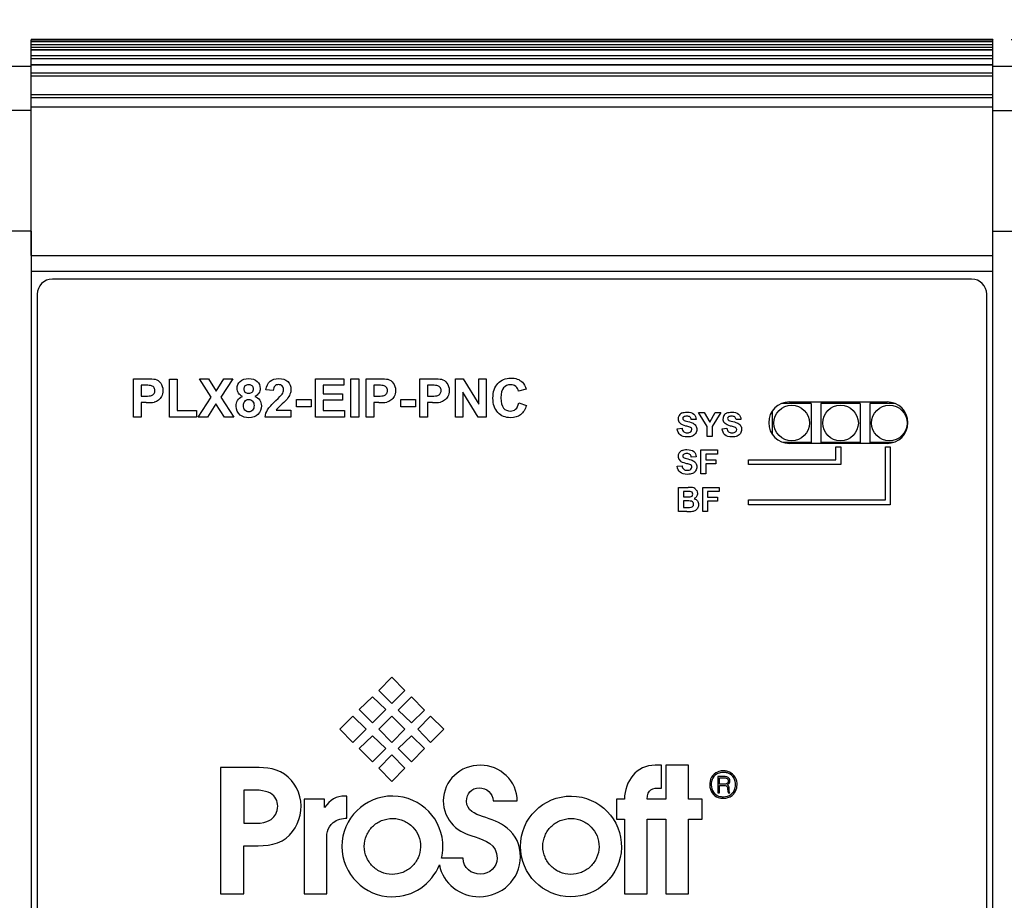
# Model space of a CAD drawing. Header units: inches. Extents: x 0 to 22, y 0 to 17.
# Tile 25 of 40: x 15.8 to 17.9, y 7.6 to 9.4. Entities that reach past the tile are written whole.
import ezdxf
from ezdxf.enums import TextEntityAlignment as Align

# ---------------------------------------------------------------- set-up
doc = ezdxf.new("R2010")
doc.units = ezdxf.units.IN
doc.header["$MEASUREMENT"] = 0
for name, color, linetype in [('Default', 7, 'Continuous'), ('EXTRUSION_00', 7, 'Continuous'), ('LIGHT_PIPE__1X4', 7, 'Continuous'), ('OVERLAY__FRONT__', 7, 'Continuous'), ('PANEL__FRONT__HI', 7, 'Continuous'), ('PANEL__SIDE__LEF', 7, 'Continuous'), ('PANEL__SIDE__RIG', 7, 'Continuous')]:
    doc.layers.add(name, color=color, linetype=linetype)
doc.styles.add('SEACAD_Solid_Edge_ANSI', font='seans.ttf')
doc.dimstyles.new('ANSI', dxfattribs={"dimtxt": 0.075, "dimasz": 0.075, "dimexe": 0.0375, "dimexo": 0.0375, "dimgap": 0.0375, "dimtad": 0, "dimtih": 1, "dimtoh": 1, "dimzin": 4, "dimdsep": 46, "dimtxsty": 'SEACAD_Solid_Edge_ANSI', "dimblk1": '_SE_FILLED', "dimblk2": '_SE_FILLED', "dimsah": 1, "dimcen": 0.0375, "dimadec": 0, "dimazin": 0, "dimtfac": 1, "dimtofl": 0, "dimtmove": 0, "dimatfit": 3, "dimfxl": 1, "dimtolj": 1, "dimtzin": 4, "dimarcsym": 0})

# ---------------------------------------------------------------- blocks, each defined once
blk = doc.blocks.new('SE')
at = {"layer": 'EXTRUSION_00', "color": 7, "linetype": 'Continuous'}
for p, q in [((15.863, 9.3472), (15.863, 9.3469)), ((17.8315, 9.3472), (15.863, 9.3472)), ((15.863, 9.3431), (15.863, 9.3469)), ((15.863, 9.3469), (17.8315, 9.3469)), ((15.863, 9.3375), (15.863, 9.3431)), ((15.863, 9.3431), (17.8315, 9.3431)), ((15.863, 9.3317), (15.863, 9.3375)), ((15.863, 9.3375), (17.8315, 9.3375)), ((17.8315, 9.3472), (17.8315, 9.3469)), ((17.8315, 9.3431), (17.8315, 9.3469)), ((17.8315, 9.3375), (17.8315, 9.3431)), ((17.8315, 9.3317), (17.8315, 9.3375)), ((15.863, 9.3261), (15.863, 9.3317)), ((15.863, 9.3317), (17.8315, 9.3317)), ((15.863, 9.3261), (15.863, 9.326)), ((17.8315, 9.3261), (15.863, 9.3261)), ((15.863, 9.3149), (15.863, 9.326)), ((15.863, 9.326), (17.8315, 9.326)), ((15.863, 9.3088), (15.863, 9.3149)), ((15.863, 9.3149), (17.8315, 9.3149)), ((17.8315, 9.3261), (17.8315, 9.3317)), ((17.8315, 9.3261), (17.8315, 9.326)), ((17.8315, 9.3149), (17.8315, 9.326)), ((17.8315, 9.3088), (17.8315, 9.3149)), ((15.863, 9.2958), (15.863, 9.3088)), ((15.863, 9.3088), (17.8315, 9.3088)), ((15.863, 9.279), (15.863, 9.2958)), ((15.863, 9.2958), (15.863, 9.2958)), ((15.863, 9.2958), (17.8315, 9.2958)), ((17.8315, 9.2958), (15.863, 9.2958)), ((17.8315, 9.2958), (17.8315, 9.3088)), ((17.8315, 9.2958), (17.8315, 9.2958)), ((17.8315, 9.279), (17.8315, 9.2958)), ((15.863, 9.2727), (15.863, 9.279)), ((15.863, 9.279), (17.8315, 9.279)), ((15.863, 9.2348), (15.863, 9.2727)), ((15.863, 9.2727), (17.8315, 9.2727)), ((17.8315, 9.2727), (17.8315, 9.279)), ((17.8315, 9.2348), (17.8315, 9.2727)), ((15.863, 9.2285), (15.863, 9.2348)), ((15.863, 9.2348), (17.8315, 9.2348)), ((17.8315, 9.2285), (17.8315, 9.2348)), ((15.863, 9.2097), (15.863, 9.2285)), ((15.863, 9.2285), (17.8315, 9.2285)), ((17.8315, 9.2097), (17.8315, 9.2285)), ((15.863, 8.9048), (15.863, 9.2097)), ((15.863, 9.2097), (17.8315, 9.2097)), ((17.8315, 8.9048), (17.8315, 9.2097)), ((15.863, 8.9048), (17.8315, 8.9048)), ((17.8315, 8.8732), (17.8315, 8.9048)), ((15.863, 8.8732), (17.8315, 8.8732)), ((15.863, 8.8417), (15.8636, 8.8417))]:
    blk.add_line(p, q, dxfattribs=at)
at = {"layer": 'LIGHT_PIPE__1X4', "color": 7, "linetype": 'Continuous'}
for p, q in [((17.4598, 8.602), (17.3991, 8.602)), ((17.4598, 8.602), (17.4598, 8.522)), ((17.5598, 8.602), (17.4798, 8.602)), ((17.4798, 8.602), (17.4798, 8.522)), ((17.5598, 8.602), (17.5598, 8.522)), ((17.6314, 8.602), (17.5798, 8.602)), ((17.5798, 8.602), (17.5798, 8.522)), ((17.3798, 8.5861), (17.3798, 8.5393)), ((17.4598, 8.522), (17.4029, 8.522)), ((17.5598, 8.522), (17.4798, 8.522)), ((17.6275, 8.522), (17.5798, 8.522))]:
    blk.add_line(p, q, dxfattribs=at)
for centre in [(17.4198, 8.562), (17.5198, 8.562), (17.6198, 8.562)]:
    blk.add_circle(centre, 0.0365, dxfattribs=at)
at = {"layer": 'OVERLAY__FRONT__', "color": 7, "linetype": 'Continuous'}
for p, q in [((17.7882, 8.8567), (15.9062, 8.8567)), ((15.8752, 8.8257), (15.8752, 4.3537)), ((17.8192, 4.3537), (17.8192, 8.8257)), ((16.0723, 8.5741), (16.0723, 8.6528)), ((16.0723, 8.6528), (16.0978, 8.6528)), ((16.146, 8.6521), (16.1619, 8.6521)), ((16.146, 8.5741), (16.146, 8.6521)), ((16.1619, 8.6521), (16.1619, 8.5874)), ((16.2316, 8.6152), (16.2072, 8.6528)), ((16.2072, 8.6528), (16.2258, 8.6528)), ((16.2258, 8.6528), (16.2415, 8.6275)), ((16.2415, 8.6275), (16.257, 8.6528)), ((16.2754, 8.6528), (16.2509, 8.6146)), ((16.257, 8.6528), (16.2754, 8.6528)), ((16.4447, 8.5741), (16.4447, 8.6528)), ((16.4447, 8.6528), (16.503, 8.6528)), ((16.503, 8.6528), (16.503, 8.6395)), ((16.5175, 8.5741), (16.5175, 8.6528)), ((16.5175, 8.6528), (16.5334, 8.6528)), ((16.5334, 8.6528), (16.5334, 8.5741)), ((16.5485, 8.6528), (16.574, 8.6528)), ((16.5485, 8.5741), (16.5485, 8.6528)), ((16.6584, 8.5741), (16.6584, 8.6528)), ((16.6584, 8.6528), (16.6838, 8.6528)), ((16.7318, 8.5741), (16.7318, 8.6528)), ((16.7318, 8.6528), (16.7472, 8.6528)), ((16.7472, 8.6528), (16.7794, 8.6003)), ((16.7794, 8.6003), (16.7794, 8.6528)), ((16.7794, 8.6528), (16.7942, 8.6528)), ((16.7942, 8.6528), (16.7942, 8.5741)), ((16.0882, 8.6395), (16.0882, 8.6172)), ((16.0959, 8.6395), (16.0882, 8.6395)), ((16.3586, 8.6283), (16.3436, 8.6298)), ((16.503, 8.6395), (16.4606, 8.6395)), ((16.4606, 8.6395), (16.4606, 8.622)), ((16.572, 8.6395), (16.5644, 8.6395)), ((16.5644, 8.6395), (16.5644, 8.6172)), ((16.6742, 8.6395), (16.6742, 8.6172)), ((16.6819, 8.6395), (16.6742, 8.6395)), ((16.8764, 8.6311), (16.8607, 8.6273)), ((16.0882, 8.6172), (16.0969, 8.6172)), ((16.2047, 8.5741), (16.2316, 8.6152)), ((16.2509, 8.6146), (16.2778, 8.5741)), ((16.4062, 8.5951), (16.4062, 8.6102)), ((16.4062, 8.6102), (16.4358, 8.6102)), ((16.4358, 8.6102), (16.4358, 8.5951)), ((16.4606, 8.622), (16.5, 8.622)), ((16.5, 8.6088), (16.4606, 8.6088)), ((16.4606, 8.6088), (16.4606, 8.5874)), ((16.5, 8.622), (16.5, 8.6088)), ((16.5644, 8.6172), (16.573, 8.6172)), ((16.6199, 8.5951), (16.6199, 8.6102)), ((16.6199, 8.6102), (16.6495, 8.6102)), ((16.6495, 8.6102), (16.6495, 8.5951)), ((16.6742, 8.6172), (16.6829, 8.6172)), ((16.7782, 8.5741), (16.7465, 8.6254)), ((16.7465, 8.6254), (16.7465, 8.5741)), ((16.0985, 8.6038), (16.0882, 8.6038)), ((16.0882, 8.6038), (16.0882, 8.5741)), ((16.1619, 8.5874), (16.2014, 8.5874)), ((16.2014, 8.5874), (16.2014, 8.5741)), ((16.2412, 8.6013), (16.2237, 8.5741)), ((16.2586, 8.5741), (16.2412, 8.6013)), ((16.3647, 8.5881), (16.3946, 8.5881)), ((16.3946, 8.5881), (16.3946, 8.5741)), ((16.4358, 8.5951), (16.4062, 8.5951)), ((16.4606, 8.5874), (16.5045, 8.5874)), ((16.5045, 8.5874), (16.5045, 8.5741)), ((16.5747, 8.6038), (16.5644, 8.6038)), ((16.5644, 8.6038), (16.5644, 8.5741)), ((16.6495, 8.5951), (16.6199, 8.5951)), ((16.6846, 8.6038), (16.6742, 8.6038)), ((16.6742, 8.6038), (16.6742, 8.5741)), ((16.8613, 8.603), (16.8767, 8.5982)), ((17.4152, 8.6052), (17.6152, 8.6052)), ((16.0882, 8.5741), (16.0723, 8.5741)), ((16.2014, 8.5741), (16.146, 8.5741)), ((16.2237, 8.5741), (16.2047, 8.5741)), ((16.2778, 8.5741), (16.2586, 8.5741)), ((16.3946, 8.5741), (16.3418, 8.5741)), ((16.5045, 8.5741), (16.4447, 8.5741)), ((16.5334, 8.5741), (16.5175, 8.5741)), ((16.5644, 8.5741), (16.5485, 8.5741)), ((16.6742, 8.5741), (16.6584, 8.5741)), ((16.7465, 8.5741), (16.7318, 8.5741)), ((16.7942, 8.5741), (16.7782, 8.5741)), ((17.2242, 8.5694), (17.2142, 8.569)), ((17.2288, 8.5835), (17.2405, 8.5835)), ((17.2468, 8.555), (17.2288, 8.5835)), ((17.2405, 8.5835), (17.252, 8.564)), ((17.252, 8.564), (17.2634, 8.5835)), ((17.2748, 8.5835), (17.2567, 8.5549)), ((17.2634, 8.5835), (17.2748, 8.5835)), ((17.3158, 8.5694), (17.3059, 8.569)), ((17.1856, 8.5503), (17.1953, 8.5512)), ((17.2468, 8.5343), (17.2468, 8.555)), ((17.2567, 8.5549), (17.2567, 8.5343)), ((17.2772, 8.5503), (17.2869, 8.5512)), ((17.2567, 8.5343), (17.2468, 8.5343)), ((17.234, 8.4576), (17.234, 8.5068)), ((17.234, 8.5068), (17.2677, 8.5068)), ((17.2677, 8.5068), (17.2677, 8.4985)), ((17.6152, 8.5202), (17.4152, 8.5202)), ((17.5103, 8.4869), (17.5103, 8.5129)), ((17.5103, 8.5129), (17.5202, 8.5129)), ((17.5202, 8.5129), (17.5202, 8.477)), ((17.6118, 8.4045), (17.6118, 8.5129)), ((17.6118, 8.5129), (17.6217, 8.5129)), ((17.6217, 8.5129), (17.6217, 8.3946)), ((17.2242, 8.4928), (17.2142, 8.4923)), ((17.2677, 8.4985), (17.2439, 8.4985)), ((17.2439, 8.4985), (17.2439, 8.4869)), ((17.2439, 8.4869), (17.2645, 8.4869)), ((17.2645, 8.4869), (17.2645, 8.4785)), ((17.3311, 8.477), (17.3311, 8.4869)), ((17.3311, 8.4869), (17.5103, 8.4869)), ((17.1856, 8.4736), (17.1953, 8.4746)), ((17.2645, 8.4785), (17.2439, 8.4785)), ((17.2439, 8.4785), (17.2439, 8.4576)), ((17.5202, 8.477), (17.3311, 8.477)), ((17.2439, 8.4576), (17.234, 8.4576)), ((17.1881, 8.381), (17.1881, 8.4301)), ((17.1881, 8.4301), (17.2078, 8.4301)), ((17.2378, 8.381), (17.2378, 8.4301)), ((17.2378, 8.4301), (17.2715, 8.4301)), ((17.2715, 8.4301), (17.2715, 8.4218)), ((17.2038, 8.422), (17.1981, 8.422)), ((17.1981, 8.422), (17.1981, 8.4106)), ((17.1981, 8.4106), (17.2046, 8.4106)), ((17.2715, 8.4218), (17.2477, 8.4218)), ((17.2477, 8.4218), (17.2477, 8.4102)), ((17.2477, 8.4102), (17.2682, 8.4102)), ((17.2682, 8.4102), (17.2682, 8.4019)), ((17.2061, 8.4024), (17.1981, 8.4024)), ((17.1981, 8.4024), (17.1981, 8.3893)), ((17.1981, 8.3893), (17.2073, 8.3893)), ((17.2682, 8.4019), (17.2477, 8.4019)), ((17.2477, 8.4019), (17.2477, 8.381)), ((17.3311, 8.3946), (17.3311, 8.4045)), ((17.3311, 8.4045), (17.6118, 8.4045)), ((17.6217, 8.3946), (17.3311, 8.3946)), ((17.2049, 8.381), (17.1881, 8.381)), ((17.2477, 8.381), (17.2378, 8.381)), ((16.5744, 8.0142), (16.6015, 8.0413)), ((16.6015, 8.0413), (16.6279, 8.0142)), ((16.6015, 7.9878), (16.5744, 8.0142)), ((16.6279, 8.0142), (16.6015, 7.9878)), ((16.5344, 7.975), (16.5616, 8.0014)), ((16.5616, 8.0014), (16.5888, 7.975)), ((16.6144, 7.9742), (16.6415, 8.0014)), ((16.6415, 8.0014), (16.6679, 7.9742)), ((16.5616, 7.9478), (16.5344, 7.975)), ((16.5888, 7.975), (16.5616, 7.9478)), ((16.6415, 7.9478), (16.6144, 7.9742)), ((16.6679, 7.9742), (16.6415, 7.9478)), ((16.4945, 7.935), (16.5217, 7.9614)), ((16.5217, 7.9614), (16.5488, 7.935)), ((16.5744, 7.935), (16.6015, 7.9614)), ((16.6015, 7.9614), (16.6279, 7.935)), ((16.6543, 7.935), (16.6806, 7.9614)), ((16.6806, 7.9614), (16.7078, 7.935)), ((16.5217, 7.9079), (16.4945, 7.935)), ((16.5488, 7.935), (16.5217, 7.9079)), ((16.6015, 7.9079), (16.5744, 7.935)), ((16.6279, 7.935), (16.6015, 7.9079)), ((16.6806, 7.9079), (16.6543, 7.935)), ((16.7078, 7.935), (16.6806, 7.9079)), ((16.5344, 7.8951), (16.5616, 7.9215)), ((16.5616, 7.9215), (16.5888, 7.8951)), ((16.6144, 7.8951), (16.6415, 7.9215)), ((16.6415, 7.9215), (16.6679, 7.8951)), ((16.5616, 7.868), (16.5344, 7.8951)), ((16.5888, 7.8951), (16.5616, 7.868)), ((16.5744, 7.8552), (16.6015, 7.8823)), ((16.6015, 7.8823), (16.6279, 7.8552)), ((16.6415, 7.868), (16.6144, 7.8951)), ((16.6679, 7.8951), (16.6415, 7.868)), ((17.1531, 7.8614), (17.1406, 7.8613)), ((17.1531, 7.8144), (17.1531, 7.8614)), ((17.2084, 7.8614), (17.162, 7.8614)), ((17.162, 7.8614), (17.162, 7.7917)), ((17.2084, 7.7917), (17.2084, 7.8614)), ((16.2507, 7.8564), (16.2507, 7.5981)), ((16.6015, 7.828), (16.5744, 7.8552)), ((16.6279, 7.8552), (16.6015, 7.828)), ((17.2817, 7.8496), (17.2783, 7.8496)), ((17.2785, 7.8465), (17.2784, 7.8465)), ((17.281, 7.838), (17.2686, 7.838)), ((17.2686, 7.838), (17.2686, 7.8043)), ((17.2719, 7.8224), (17.2719, 7.8352)), ((17.2719, 7.8352), (17.2815, 7.8352)), ((17.2813, 7.8224), (17.2719, 7.8224)), ((16.3293, 7.81), (16.2985, 7.8099)), ((16.2985, 7.8099), (16.2985, 7.7425)), ((17.2686, 7.8043), (17.2719, 7.8043)), ((17.2719, 7.8195), (17.2808, 7.8195)), ((17.2719, 7.8043), (17.2719, 7.8195)), ((17.2897, 7.8043), (17.2933, 7.8043)), ((16.4637, 7.7917), (16.4215, 7.7917)), ((16.4215, 7.7917), (16.4215, 7.5981)), ((16.4637, 7.7743), (16.4637, 7.7917)), ((16.5094, 7.7529), (16.5094, 7.798)), ((16.8089, 7.7879), (16.8581, 7.7879)), ((17.0774, 7.7917), (17.061, 7.7917)), ((17.061, 7.7917), (17.061, 7.7505)), ((17.162, 7.7917), (17.1238, 7.7917)), ((17.2363, 7.7917), (17.2084, 7.7917)), ((17.2363, 7.7505), (17.2363, 7.7917)), ((16.2985, 7.7425), (16.3318, 7.7425)), ((17.061, 7.7505), (17.0774, 7.7505)), ((17.0774, 7.7505), (17.0774, 7.5981)), ((17.1238, 7.5981), (17.1238, 7.7505)), ((17.1238, 7.7505), (17.162, 7.7505)), ((17.162, 7.7505), (17.162, 7.5981)), ((17.2084, 7.5981), (17.2084, 7.7505)), ((17.2084, 7.7505), (17.2363, 7.7505)), ((16.4679, 7.5981), (16.4679, 7.7026)), ((16.2985, 7.5981), (16.2985, 7.696)), ((16.7471, 7.6708), (16.7029, 7.6708)), ((16.2507, 7.5981), (16.2985, 7.5981)), ((16.4215, 7.5981), (16.4679, 7.5981)), ((17.0774, 7.5981), (17.1238, 7.5981)), ((17.162, 7.5981), (17.2084, 7.5981))]:
    blk.add_line(p, q, dxfattribs=at)
for centre, radius, start, end in [((15.9062, 8.8257), 0.031, 90, 180), ((17.7882, 8.8257), 0.031, 0, 90), ((16.0979, 8.5619), 0.0775, 83.0831, 91.541), ((16.5741, 8.5619), 0.0775, 83.0831, 91.541), ((16.684, 8.5619), 0.0775, 83.0831, 91.541), ((16.1006, 8.6947), 0.091, 268.7086, 279.1177), ((16.5768, 8.6947), 0.091, 268.7086, 279.1177), ((16.6866, 8.6947), 0.091, 268.7086, 279.1177), ((17.4152, 8.5627), 0.0425, 90, 270), ((17.6152, 8.5627), 0.0425, 270, 90), ((17.2003, 8.5705), 0.0129, 146.6444, 229.5141), ((17.2006, 8.5702), 0.0134, 111.9324, 146.2223), ((17.2006, 8.5713), 0.00375, 125.4226, 232.6677), ((17.2058, 8.5682), 0.00845, 5.52, 47.8357), ((17.2919, 8.5705), 0.0129, 146.6444, 229.5141), ((17.2923, 8.5702), 0.0134, 111.9324, 146.2223), ((17.2923, 8.5713), 0.00375, 125.4226, 232.6677), ((17.2975, 8.5682), 0.00845, 5.52, 47.8357), ((17.1754, 8.4373), 0.1217, 72.9496, 76.8267), ((17.2088, 8.5458), 0.00817, 44.3878, 73.875), ((17.267, 8.4373), 0.1217, 72.9496, 76.8267), ((17.3004, 8.5458), 0.00817, 44.3878, 73.875), ((17.2003, 8.4939), 0.0129, 146.6444, 229.5141), ((17.2006, 8.4935), 0.0134, 111.9324, 146.2223), ((17.2006, 8.4946), 0.00375, 125.4226, 232.6677), ((17.2058, 8.4915), 0.00845, 5.52, 47.8357), ((17.1754, 8.3607), 0.1217, 72.9496, 76.8267), ((17.2088, 8.4692), 0.00817, 44.3878, 73.875), ((17.209, 8.3738), 0.0563, 82.3407, 91.2165), ((17.2145, 8.417), 0.0128, 56.0193, 80.8954), ((17.2057, 8.3052), 0.1168, 86.8103, 90.9506), ((17.2062, 8.4982), 0.0876, 268.9732, 273.6912), ((17.2119, 8.4161), 0.00571, 43.9996, 86.8103), ((17.2087, 8.4348), 0.0456, 268.248, 276.8291), ((17.2131, 8.3956), 0.00616, 279.0956, 317.9758), ((17.2062, 8.5481), 0.1672, 269.551, 273.658), ((17.2157, 8.3954), 0.0141, 274.7955, 303.7641), ((17.2898, 7.8046), 0.000256, 225.2587, 262.6335)]:
    blk.add_arc(centre, radius, start, end, dxfattribs=at)
for points in [[(16.0978, 8.6528), (16.1074, 8.6528), (16.1137, 8.6524), (16.1167, 8.6516)], [(16.574, 8.6528), (16.5836, 8.6528), (16.5899, 8.6524), (16.5928, 8.6516)], [(16.6838, 8.6528), (16.6935, 8.6528), (16.6998, 8.6524), (16.7027, 8.6516)], [(16.8684, 8.6456), (16.872, 8.6422), (16.8747, 8.6374), (16.8764, 8.6311)], [(16.3639, 8.608), (16.3707, 8.6144), (16.3749, 8.6187), (16.3764, 8.6209)], [(17.1916, 8.5377), (17.1882, 8.5406), (17.1862, 8.5448), (17.1856, 8.5503)], [(17.2031, 8.5558), (17.1978, 8.5572), (17.194, 8.5588), (17.1919, 8.5607)], [(17.2832, 8.5377), (17.2799, 8.5406), (17.2779, 8.5448), (17.2772, 8.5503)], [(17.2947, 8.5558), (17.2894, 8.5572), (17.2857, 8.5588), (17.2835, 8.5607)], [(17.1916, 8.4611), (17.1882, 8.4639), (17.1862, 8.4681), (17.1856, 8.4736)], [(17.2031, 8.4792), (17.1978, 8.4805), (17.194, 8.4821), (17.1919, 8.484)], [(17.2149, 8.4017), (17.2135, 8.4022), (17.2106, 8.4024), (17.2061, 8.4024)], [(17.1406, 7.8613), (17.1015, 7.8613), (17.0784, 7.8284), (17.0774, 7.7917)], [(17.1238, 7.7917), (17.1252, 7.813), (17.1339, 7.8144), (17.1531, 7.8144)], [(17.2808, 7.8195), (17.2828, 7.8195), (17.2842, 7.8197), (17.2859, 7.8187)], [(17.2859, 7.8187), (17.2906, 7.8162), (17.2875, 7.8086), (17.2896, 7.8044)], [(16.7869, 7.7561), (16.7715, 7.7613), (16.7541, 7.7687), (16.7544, 7.7875)], [(16.4679, 7.7026), (16.4676, 7.7187), (16.4679, 7.733), (16.4812, 7.7439)], [(16.4812, 7.7439), (16.4888, 7.7498), (16.5, 7.7529), (16.5094, 7.7529)], [(16.8372, 7.7323), (16.8225, 7.7446), (16.8051, 7.7498), (16.7869, 7.7561)], [(16.7269, 7.7383), (16.7398, 7.725), (16.7544, 7.7201), (16.7715, 7.7145)], [(16.6013, 7.5919), (16.6448, 7.591), (16.683, 7.6183), (16.6985, 7.6569)]]:
    blk.add_open_spline(points, degree=3, dxfattribs=at)
for points, knots in [([(16.1167, 8.6516), (16.1212, 8.6504), (16.125, 8.6478), (16.128, 8.6439), (16.131, 8.6399), (16.1325, 8.6348), (16.1325, 8.6286), (16.1325, 8.6237), (16.1317, 8.6197), (16.1299, 8.6164), (16.1282, 8.6131), (16.1259, 8.6105), (16.1232, 8.6087), (16.1205, 8.6068), (16.1178, 8.6055), (16.115, 8.6049)], [0, 0, 0, 0, 0.2, 0.2, 0.2, 0.4, 0.4, 0.4, 0.6, 0.6, 0.6, 0.8, 0.8, 0.8, 1, 1, 1, 1]), ([(16.2956, 8.6166), (16.2917, 8.6182), (16.2888, 8.6205), (16.2871, 8.6233), (16.2853, 8.6262), (16.2844, 8.6294), (16.2844, 8.6328), (16.2844, 8.6387), (16.2865, 8.6435), (16.2906, 8.6473), (16.2947, 8.6512), (16.3005, 8.6531), (16.308, 8.6531), (16.3155, 8.6531), (16.3213, 8.6512), (16.3254, 8.6473), (16.3295, 8.6435), (16.3316, 8.6387), (16.3316, 8.6328), (16.3316, 8.6292), (16.3307, 8.6259), (16.3288, 8.6231), (16.3269, 8.6202), (16.3242, 8.6181), (16.3208, 8.6166)], [0, 0, 0, 0, 0.125, 0.125, 0.125, 0.25, 0.25, 0.25, 0.375, 0.375, 0.375, 0.5, 0.5, 0.5, 0.625, 0.625, 0.625, 0.75, 0.75, 0.75, 0.875, 0.875, 0.875, 1, 1, 1, 1]), ([(16.3436, 8.6298), (16.3445, 8.6381), (16.3473, 8.6441), (16.352, 8.6477), (16.3567, 8.6513), (16.3626, 8.6531), (16.3697, 8.6531), (16.3774, 8.6531), (16.3835, 8.651), (16.388, 8.6468), (16.3924, 8.6426), (16.3946, 8.6374), (16.3946, 8.6312), (16.3946, 8.6277), (16.394, 8.6243), (16.3927, 8.6211), (16.3915, 8.6179), (16.3894, 8.6145), (16.3867, 8.611)], [0, 0, 0, 0, 0.166667, 0.166667, 0.166667, 0.333333, 0.333333, 0.333333, 0.5, 0.5, 0.5, 0.666667, 0.666667, 0.666667, 0.833333, 0.833333, 0.833333, 1, 1, 1, 1]), ([(16.5928, 8.6516), (16.5973, 8.6504), (16.6011, 8.6478), (16.6042, 8.6439), (16.6072, 8.6399), (16.6087, 8.6348), (16.6087, 8.6286), (16.6087, 8.6237), (16.6078, 8.6197), (16.6061, 8.6164), (16.6043, 8.6131), (16.6021, 8.6105), (16.5994, 8.6087), (16.5967, 8.6068), (16.594, 8.6055), (16.5912, 8.6049)], [0, 0, 0, 0, 0.2, 0.2, 0.2, 0.4, 0.4, 0.4, 0.6, 0.6, 0.6, 0.8, 0.8, 0.8, 1, 1, 1, 1]), ([(16.7027, 8.6516), (16.7072, 8.6504), (16.711, 8.6478), (16.714, 8.6439), (16.7171, 8.6399), (16.7186, 8.6348), (16.7186, 8.6286), (16.7186, 8.6237), (16.7177, 8.6197), (16.716, 8.6164), (16.7142, 8.6131), (16.712, 8.6105), (16.7093, 8.6087), (16.7066, 8.6068), (16.7038, 8.6055), (16.701, 8.6049)], [0, 0, 0, 0, 0.2, 0.2, 0.2, 0.4, 0.4, 0.4, 0.6, 0.6, 0.6, 0.8, 0.8, 0.8, 1, 1, 1, 1]), ([(16.8767, 8.5982), (16.8743, 8.5896), (16.8704, 8.5832), (16.8649, 8.579), (16.8594, 8.5749), (16.8524, 8.5728), (16.844, 8.5728), (16.8336, 8.5728), (16.825, 8.5764), (16.8182, 8.5835), (16.8115, 8.5906), (16.8082, 8.6004), (16.8082, 8.6128), (16.8082, 8.6258), (16.8115, 8.636), (16.8183, 8.6432), (16.8251, 8.6505), (16.8339, 8.6541), (16.845, 8.6541), (16.8546, 8.6541), (16.8624, 8.6513), (16.8684, 8.6456)], [0, 0, 0, 0, 0.142857, 0.142857, 0.142857, 0.285714, 0.285714, 0.285714, 0.428571, 0.428571, 0.428571, 0.571429, 0.571429, 0.571429, 0.714286, 0.714286, 0.714286, 0.857143, 0.857143, 0.857143, 1, 1, 1, 1]), ([(16.0969, 8.6172), (16.1031, 8.6172), (16.1073, 8.6176), (16.1094, 8.6184), (16.1115, 8.6192), (16.1132, 8.6205), (16.1144, 8.6222), (16.1156, 8.624), (16.1162, 8.626), (16.1162, 8.6284), (16.1162, 8.6312), (16.1153, 8.6336), (16.1137, 8.6354), (16.112, 8.6373), (16.1099, 8.6385), (16.1073, 8.6389)], [0, 0, 0, 0, 0.2, 0.2, 0.2, 0.4, 0.4, 0.4, 0.6, 0.6, 0.6, 0.8, 0.8, 0.8, 1, 1, 1, 1]), ([(16.2987, 8.6317), (16.2987, 8.6287), (16.2995, 8.6264), (16.3012, 8.6247), (16.3029, 8.623), (16.3052, 8.6222), (16.308, 8.6222), (16.3109, 8.6222), (16.3132, 8.623), (16.3149, 8.6247), (16.3166, 8.6264), (16.3175, 8.6288), (16.3175, 8.6318), (16.3175, 8.6346), (16.3166, 8.6369), (16.3149, 8.6386), (16.3132, 8.6403), (16.311, 8.6411), (16.3082, 8.6411), (16.3053, 8.6411), (16.303, 8.6403), (16.3013, 8.6386), (16.2995, 8.6368), (16.2987, 8.6346), (16.2987, 8.6317)], [0, 0, 0, 0, 0.125, 0.125, 0.125, 0.25, 0.25, 0.25, 0.375, 0.375, 0.375, 0.5, 0.5, 0.5, 0.625, 0.625, 0.625, 0.75, 0.75, 0.75, 0.875, 0.875, 0.875, 1, 1, 1, 1]), ([(16.3764, 8.6209), (16.3785, 8.624), (16.3795, 8.6271), (16.3795, 8.6301), (16.3795, 8.6335), (16.3786, 8.6361), (16.3768, 8.6379), (16.375, 8.6397), (16.3725, 8.6406), (16.3693, 8.6406), (16.3662, 8.6406), (16.3637, 8.6396), (16.3618, 8.6377), (16.3599, 8.6359), (16.3589, 8.6327), (16.3586, 8.6283)], [0, 0, 0, 0, 0.2, 0.2, 0.2, 0.4, 0.4, 0.4, 0.6, 0.6, 0.6, 0.8, 0.8, 0.8, 1, 1, 1, 1]), ([(16.573, 8.6172), (16.5793, 8.6172), (16.5835, 8.6176), (16.5856, 8.6184), (16.5877, 8.6192), (16.5894, 8.6205), (16.5906, 8.6222), (16.5918, 8.624), (16.5924, 8.626), (16.5924, 8.6284), (16.5924, 8.6312), (16.5915, 8.6336), (16.5898, 8.6354), (16.5882, 8.6373), (16.586, 8.6385), (16.5835, 8.6389)], [0, 0, 0, 0, 0.2, 0.2, 0.2, 0.4, 0.4, 0.4, 0.6, 0.6, 0.6, 0.8, 0.8, 0.8, 1, 1, 1, 1]), ([(16.6829, 8.6172), (16.6892, 8.6172), (16.6934, 8.6176), (16.6955, 8.6184), (16.6976, 8.6192), (16.6992, 8.6205), (16.7004, 8.6222), (16.7016, 8.624), (16.7022, 8.626), (16.7022, 8.6284), (16.7022, 8.6312), (16.7014, 8.6336), (16.6997, 8.6354), (16.698, 8.6373), (16.6959, 8.6385), (16.6933, 8.6389)], [0, 0, 0, 0, 0.2, 0.2, 0.2, 0.4, 0.4, 0.4, 0.6, 0.6, 0.6, 0.8, 0.8, 0.8, 1, 1, 1, 1]), ([(16.8607, 8.6273), (16.8598, 8.6314), (16.8579, 8.6346), (16.8549, 8.637), (16.852, 8.6394), (16.8484, 8.6405), (16.8442, 8.6405), (16.8383, 8.6405), (16.8336, 8.6384), (16.83, 8.6343), (16.8263, 8.6301), (16.8245, 8.6233), (16.8245, 8.6139), (16.8245, 8.604), (16.8263, 8.5969), (16.8299, 8.5927), (16.8335, 8.5885), (16.8381, 8.5864), (16.8438, 8.5864), (16.848, 8.5864), (16.8517, 8.5877), (16.8547, 8.5904), (16.8578, 8.5931), (16.8599, 8.5973), (16.8613, 8.603)], [0, 0, 0, 0, 0.125, 0.125, 0.125, 0.25, 0.25, 0.25, 0.375, 0.375, 0.375, 0.5, 0.5, 0.5, 0.625, 0.625, 0.625, 0.75, 0.75, 0.75, 0.875, 0.875, 0.875, 1, 1, 1, 1]), ([(16.2908, 8.5784), (16.2852, 8.5828), (16.2824, 8.5889), (16.2824, 8.5966), (16.2824, 8.6009), (16.2835, 8.6048), (16.2856, 8.6083), (16.2877, 8.6119), (16.291, 8.6146), (16.2956, 8.6166)], [0, 0, 0, 0, 0.333333, 0.333333, 0.333333, 0.666667, 0.666667, 0.666667, 1, 1, 1, 1]), ([(16.3208, 8.6166), (16.3251, 8.6148), (16.3285, 8.6123), (16.3307, 8.6089), (16.333, 8.6055), (16.3341, 8.6017), (16.3341, 8.5973), (16.3341, 8.59), (16.3318, 8.5841), (16.3272, 8.5796), (16.3226, 8.575), (16.3164, 8.5727), (16.3087, 8.5727), (16.3016, 8.5727), (16.2956, 8.5746), (16.2908, 8.5784)], [0, 0, 0, 0, 0.2, 0.2, 0.2, 0.4, 0.4, 0.4, 0.6, 0.6, 0.6, 0.8, 0.8, 0.8, 1, 1, 1, 1]), ([(16.2973, 8.5981), (16.2973, 8.5939), (16.2984, 8.5907), (16.3005, 8.5883), (16.3026, 8.586), (16.3053, 8.5849), (16.3084, 8.5849), (16.3116, 8.5849), (16.3141, 8.586), (16.3162, 8.5882), (16.3182, 8.5904), (16.3192, 8.5937), (16.3192, 8.5979), (16.3192, 8.6016), (16.3182, 8.6045), (16.3161, 8.6068), (16.314, 8.609), (16.3114, 8.6101), (16.3082, 8.6101), (16.3045, 8.6101), (16.3018, 8.6089), (16.3, 8.6063), (16.2982, 8.6038), (16.2973, 8.601), (16.2973, 8.5981)], [0, 0, 0, 0, 0.125, 0.125, 0.125, 0.25, 0.25, 0.25, 0.375, 0.375, 0.375, 0.5, 0.5, 0.5, 0.625, 0.625, 0.625, 0.75, 0.75, 0.75, 0.875, 0.875, 0.875, 1, 1, 1, 1]), ([(16.3418, 8.5741), (16.3424, 8.5794), (16.3441, 8.5844), (16.3469, 8.5892), (16.3498, 8.5939), (16.3555, 8.6002), (16.3639, 8.608)], [0, 0, 0, 0, 0.5, 0.5, 0.5, 1, 1, 1, 1]), ([(16.3867, 8.611), (16.3849, 8.6087), (16.3816, 8.6054), (16.3768, 8.601), (16.3721, 8.5966), (16.3691, 8.5937), (16.3678, 8.5923), (16.3665, 8.5909), (16.3655, 8.5895), (16.3647, 8.5881)], [0, 0, 0, 0, 0.333333, 0.333333, 0.333333, 0.666667, 0.666667, 0.666667, 1, 1, 1, 1]), ([(17.1956, 8.5826), (17.1983, 8.5837), (17.2015, 8.5843), (17.2053, 8.5843), (17.2115, 8.5843), (17.2161, 8.583), (17.2193, 8.5802), (17.2224, 8.5775), (17.224, 8.5739), (17.2242, 8.5694)], [0, 0, 0, 0, 0.333333, 0.333333, 0.333333, 0.666667, 0.666667, 0.666667, 1, 1, 1, 1]), ([(17.1983, 8.5683), (17.1996, 8.5672), (17.2026, 8.5661), (17.2075, 8.565), (17.2123, 8.5638), (17.2159, 8.5627), (17.2182, 8.5614)], [0, 0, 0, 0, 0.5, 0.5, 0.5, 1, 1, 1, 1]), ([(17.2115, 8.5744), (17.2101, 8.5755), (17.208, 8.5761), (17.2052, 8.5761), (17.2023, 8.5761), (17.2001, 8.5755), (17.1984, 8.5743)], [0, 0, 0, 0, 0.5, 0.5, 0.5, 1, 1, 1, 1]), ([(17.2873, 8.5826), (17.29, 8.5837), (17.2932, 8.5843), (17.297, 8.5843), (17.3031, 8.5843), (17.3078, 8.583), (17.3109, 8.5802), (17.314, 8.5775), (17.3157, 8.5739), (17.3158, 8.5694)], [0, 0, 0, 0, 0.333333, 0.333333, 0.333333, 0.666667, 0.666667, 0.666667, 1, 1, 1, 1]), ([(17.29, 8.5683), (17.2912, 8.5672), (17.2943, 8.5661), (17.2991, 8.565), (17.3039, 8.5638), (17.3075, 8.5627), (17.3098, 8.5614)], [0, 0, 0, 0, 0.5, 0.5, 0.5, 1, 1, 1, 1]), ([(17.3031, 8.5744), (17.3017, 8.5755), (17.2997, 8.5761), (17.2969, 8.5761), (17.294, 8.5761), (17.2917, 8.5755), (17.2901, 8.5743)], [0, 0, 0, 0, 0.5, 0.5, 0.5, 1, 1, 1, 1]), ([(17.1953, 8.5512), (17.1958, 8.548), (17.197, 8.5456), (17.1988, 8.5441), (17.2006, 8.5426), (17.203, 8.5418), (17.206, 8.5418), (17.2092, 8.5418), (17.2116, 8.5425), (17.2132, 8.5438)], [0, 0, 0, 0, 0.333333, 0.333333, 0.333333, 0.666667, 0.666667, 0.666667, 1, 1, 1, 1]), ([(17.2132, 8.5438), (17.2148, 8.5452), (17.2156, 8.5468), (17.2156, 8.5486), (17.2156, 8.5497), (17.2153, 8.5507), (17.2146, 8.5515)], [0, 0, 0, 0, 0.5, 0.5, 0.5, 1, 1, 1, 1]), ([(17.2182, 8.5614), (17.2205, 8.5602), (17.2223, 8.5586), (17.2236, 8.5564), (17.2249, 8.5543), (17.2256, 8.5517), (17.2256, 8.5486), (17.2256, 8.5458), (17.2248, 8.5432), (17.2232, 8.5407), (17.2217, 8.5382), (17.2195, 8.5364), (17.2166, 8.5352)], [0, 0, 0, 0, 0.25, 0.25, 0.25, 0.5, 0.5, 0.5, 0.75, 0.75, 0.75, 1, 1, 1, 1]), ([(17.2869, 8.5512), (17.2875, 8.548), (17.2887, 8.5456), (17.2904, 8.5441), (17.2922, 8.5426), (17.2946, 8.5418), (17.2976, 8.5418), (17.3008, 8.5418), (17.3032, 8.5425), (17.3049, 8.5438)], [0, 0, 0, 0, 0.333333, 0.333333, 0.333333, 0.666667, 0.666667, 0.666667, 1, 1, 1, 1]), ([(17.3049, 8.5438), (17.3065, 8.5452), (17.3073, 8.5468), (17.3073, 8.5486), (17.3073, 8.5497), (17.3069, 8.5507), (17.3063, 8.5515)], [0, 0, 0, 0, 0.5, 0.5, 0.5, 1, 1, 1, 1]), ([(17.3098, 8.5614), (17.3121, 8.5602), (17.3139, 8.5586), (17.3153, 8.5564), (17.3166, 8.5543), (17.3172, 8.5517), (17.3172, 8.5486), (17.3172, 8.5458), (17.3164, 8.5432), (17.3149, 8.5407), (17.3133, 8.5382), (17.3111, 8.5364), (17.3082, 8.5352)], [0, 0, 0, 0, 0.25, 0.25, 0.25, 0.5, 0.5, 0.5, 0.75, 0.75, 0.75, 1, 1, 1, 1]), ([(17.2166, 8.5352), (17.2137, 8.534), (17.2102, 8.5334), (17.2059, 8.5334), (17.1997, 8.5334), (17.1949, 8.5349), (17.1916, 8.5377)], [0, 0, 0, 0, 0.5, 0.5, 0.5, 1, 1, 1, 1]), ([(17.3082, 8.5352), (17.3054, 8.534), (17.3018, 8.5334), (17.2975, 8.5334), (17.2913, 8.5334), (17.2865, 8.5349), (17.2832, 8.5377)], [0, 0, 0, 0, 0.5, 0.5, 0.5, 1, 1, 1, 1]), ([(17.1956, 8.5059), (17.1983, 8.5071), (17.2015, 8.5076), (17.2053, 8.5076), (17.2115, 8.5076), (17.2161, 8.5063), (17.2193, 8.5036), (17.2224, 8.5009), (17.224, 8.4973), (17.2242, 8.4928)], [0, 0, 0, 0, 0.333333, 0.333333, 0.333333, 0.666667, 0.666667, 0.666667, 1, 1, 1, 1]), ([(17.1983, 8.4916), (17.1996, 8.4906), (17.2026, 8.4895), (17.2075, 8.4883), (17.2123, 8.4872), (17.2159, 8.486), (17.2182, 8.4848)], [0, 0, 0, 0, 0.5, 0.5, 0.5, 1, 1, 1, 1]), ([(17.2115, 8.4978), (17.2101, 8.4989), (17.208, 8.4994), (17.2052, 8.4994), (17.2023, 8.4994), (17.2001, 8.4988), (17.1984, 8.4977)], [0, 0, 0, 0, 0.5, 0.5, 0.5, 1, 1, 1, 1]), ([(17.1953, 8.4746), (17.1958, 8.4713), (17.197, 8.469), (17.1988, 8.4674), (17.2006, 8.4659), (17.203, 8.4651), (17.206, 8.4651), (17.2092, 8.4651), (17.2116, 8.4658), (17.2132, 8.4672)], [0, 0, 0, 0, 0.333333, 0.333333, 0.333333, 0.666667, 0.666667, 0.666667, 1, 1, 1, 1]), ([(17.2132, 8.4672), (17.2148, 8.4685), (17.2156, 8.4701), (17.2156, 8.4719), (17.2156, 8.4731), (17.2153, 8.4741), (17.2146, 8.4749)], [0, 0, 0, 0, 0.5, 0.5, 0.5, 1, 1, 1, 1]), ([(17.2182, 8.4848), (17.2205, 8.4836), (17.2223, 8.4819), (17.2236, 8.4798), (17.2249, 8.4777), (17.2256, 8.4751), (17.2256, 8.472), (17.2256, 8.4691), (17.2248, 8.4665), (17.2232, 8.464), (17.2217, 8.4616), (17.2195, 8.4598), (17.2166, 8.4586)], [0, 0, 0, 0, 0.25, 0.25, 0.25, 0.5, 0.5, 0.5, 0.75, 0.75, 0.75, 1, 1, 1, 1]), ([(17.2166, 8.4586), (17.2137, 8.4574), (17.2102, 8.4568), (17.2059, 8.4568), (17.1997, 8.4568), (17.1949, 8.4582), (17.1916, 8.4611)], [0, 0, 0, 0, 0.5, 0.5, 0.5, 1, 1, 1, 1]), ([(17.2216, 8.4276), (17.2231, 8.4266), (17.2244, 8.4252), (17.2254, 8.4235), (17.2264, 8.4218), (17.2269, 8.4199), (17.2269, 8.4178), (17.2269, 8.4155), (17.2263, 8.4134), (17.2251, 8.4114), (17.2238, 8.4095), (17.2221, 8.4081), (17.22, 8.4071)], [0, 0, 0, 0, 0.25, 0.25, 0.25, 0.5, 0.5, 0.5, 0.75, 0.75, 0.75, 1, 1, 1, 1]), ([(17.2118, 8.4108), (17.2135, 8.411), (17.2148, 8.4115), (17.2158, 8.4125), (17.2168, 8.4135), (17.2173, 8.4148), (17.2173, 8.4164), (17.2173, 8.4179), (17.2168, 8.4191), (17.216, 8.4201)], [0, 0, 0, 0, 0.333333, 0.333333, 0.333333, 0.666667, 0.666667, 0.666667, 1, 1, 1, 1]), ([(17.22, 8.4071), (17.223, 8.4062), (17.2253, 8.4047), (17.2269, 8.4026), (17.2285, 8.4005), (17.2293, 8.3981), (17.2293, 8.3952), (17.2293, 8.393), (17.2288, 8.3908), (17.2278, 8.3887), (17.2267, 8.3866), (17.2253, 8.3849), (17.2235, 8.3836)], [0, 0, 0, 0, 0.25, 0.25, 0.25, 0.5, 0.5, 0.5, 0.75, 0.75, 0.75, 1, 1, 1, 1]), ([(17.2177, 8.3915), (17.2186, 8.3926), (17.2191, 8.394), (17.2191, 8.3957), (17.2191, 8.3972), (17.2187, 8.3984), (17.218, 8.3995), (17.2173, 8.4005), (17.2162, 8.4012), (17.2149, 8.4017)], [0, 0, 0, 0, 0.333333, 0.333333, 0.333333, 0.666667, 0.666667, 0.666667, 1, 1, 1, 1]), ([(16.3813, 7.8427), (16.3596, 7.8574), (16.3362, 7.8564), (16.3114, 7.8564), (16.3054, 7.8564), (16.2562, 7.8564), (16.2507, 7.8564)], [0, 0, 0, 0, 0.5, 0.5, 0.5, 1, 1, 1, 1]), ([(16.3848, 7.7117), (16.405, 7.7278), (16.4155, 7.7522), (16.4155, 7.7777), (16.4155, 7.8036), (16.4026, 7.8284), (16.3813, 7.8427)], [0, 0, 0, 0, 0.5, 0.5, 0.5, 1, 1, 1, 1]), ([(16.8581, 7.7879), (16.8585, 7.8284), (16.8225, 7.8613), (16.7827, 7.8613), (16.7415, 7.8613), (16.7066, 7.8302), (16.7066, 7.7879), (16.7066, 7.7701), (16.7143, 7.7512), (16.7269, 7.7383)], [0, 0, 0, 0, 0.333333, 0.333333, 0.333333, 0.666667, 0.666667, 0.666667, 1, 1, 1, 1]), ([(17.2783, 7.8496), (17.275, 7.8494), (17.2713, 7.8488), (17.2629, 7.845), (17.2586, 7.8413), (17.2528, 7.8316), (17.2517, 7.826), (17.2522, 7.8148), (17.2538, 7.809), (17.2602, 7.8001), (17.2645, 7.7969), (17.2729, 7.7939), (17.2766, 7.7935), (17.2863, 7.7938), (17.2927, 7.7953), (17.3019, 7.8023), (17.3047, 7.8068), (17.3078, 7.8157), (17.3084, 7.8201), (17.3074, 7.8302), (17.3051, 7.8358), (17.2982, 7.844), (17.294, 7.847), (17.2867, 7.8492), (17.2841, 7.8494), (17.2817, 7.8496), (17.2817, 7.8496), (17.2817, 7.8496)], [0, 0, 0, 0, 0.068587, 0.068587, 0.159147, 0.159147, 0.25448, 0.25448, 0.351512, 0.351512, 0.438752, 0.438752, 0.504169, 0.504169, 0.609308, 0.609308, 0.696167, 0.696167, 0.772665, 0.772665, 0.870577, 0.870577, 0.953446, 0.953446, 0.999325, 0.999325, 1, 1, 1, 1]), ([(17.2784, 7.8465), (17.2753, 7.8463), (17.2677, 7.845), (17.2568, 7.8355), (17.2538, 7.8204), (17.2581, 7.8056), (17.269, 7.7975), (17.2822, 7.796), (17.2963, 7.7995), (17.3041, 7.8118), (17.3059, 7.8253), (17.3006, 7.8385), (17.2904, 7.8456), (17.2827, 7.8464), (17.2796, 7.8465), (17.2785, 7.8465)], [0, 0, 0, 0, 0.066561, 0.155402, 0.248924, 0.344113, 0.429697, 0.493871, 0.597013, 0.682222, 0.757267, 0.85332, 0.934616, 0.979623, 1, 1, 1, 1]), ([(17.2878, 7.8209), (17.2889, 7.8214), (17.2908, 7.8224), (17.293, 7.8253), (17.2935, 7.8291), (17.2927, 7.833), (17.2902, 7.8359), (17.2871, 7.8373), (17.2839, 7.8379), (17.282, 7.838), (17.281, 7.838)], [0, 0, 0, 0, 0.129795, 0.241761, 0.377326, 0.529905, 0.658718, 0.778343, 0.899471, 1, 1, 1, 1]), ([(17.2815, 7.8352), (17.2831, 7.8351), (17.2856, 7.835), (17.2894, 7.8327), (17.2904, 7.8284), (17.2892, 7.8244), (17.286, 7.8229), (17.2834, 7.8224), (17.282, 7.8224), (17.2813, 7.8224)], [0, 0, 0, 0, 0.1743, 0.333486, 0.507138, 0.683143, 0.809676, 0.927373, 1, 1, 1, 1]), ([(16.3318, 7.7425), (16.3536, 7.7467), (16.3588, 7.7527), (16.3637, 7.7612), (16.3664, 7.7658), (16.3676, 7.7715), (16.3677, 7.7827), (16.3664, 7.7879), (16.364, 7.7924), (16.3591, 7.8018), (16.3498, 7.8077), (16.3293, 7.81)], [0, 0, 0, 0, 0.352708, 0.352708, 0.352708, 0.47715, 0.47715, 0.601591, 0.601591, 0.601591, 1, 1, 1, 1]), ([(16.7544, 7.7875), (16.7541, 7.8029), (16.7642, 7.8148), (16.7799, 7.8148), (16.7949, 7.8148), (16.8082, 7.804), (16.8089, 7.7879)], [0, 0, 0, 0, 0.5, 0.5, 0.5, 1, 1, 1, 1]), ([(17.2933, 7.8043), (17.2929, 7.805), (17.2923, 7.8059), (17.2919, 7.8079), (17.2918, 7.8098), (17.2919, 7.812), (17.2921, 7.8142), (17.2917, 7.8165), (17.2909, 7.8184), (17.2897, 7.8198), (17.2885, 7.8203), (17.2878, 7.8208), (17.2878, 7.8209)], [0, 0, 0, 0, 0.107365, 0.199149, 0.313789, 0.419223, 0.550773, 0.673871, 0.796066, 0.885595, 0.962417, 1, 1, 1, 1]), ([(16.5094, 7.798), (16.5091, 7.798), (16.5063, 7.798), (16.506, 7.798), (16.4868, 7.798), (16.4745, 7.7907), (16.4637, 7.7743)], [0, 0, 0, 0, 0.5, 0.5, 0.5, 1, 1, 1, 1]), ([(16.6034, 7.798), (16.5455, 7.798), (16.4991, 7.7526), (16.4991, 7.6946), (16.4991, 7.6383), (16.5455, 7.5919), (16.6013, 7.5919)], [0, 0, 0, 0, 0.5, 0.5, 0.5, 1, 1, 1, 1]), ([(16.7029, 7.6708), (16.7046, 7.6778), (16.7055, 7.6851), (16.7057, 7.6925), (16.7069, 7.7505), (16.6614, 7.7968), (16.6034, 7.798)], [0, 0, 0, 0, 0.116763, 0.116763, 0.116763, 1, 1, 1, 1]), ([(16.9668, 7.5919), (16.911, 7.5919), (16.8646, 7.6383), (16.8646, 7.6946), (16.8646, 7.7526), (16.911, 7.798), (16.9689, 7.798)], [0, 0, 0, 0, 0.5, 0.5, 0.5, 1, 1, 1, 1]), ([(16.9689, 7.798), (17.0269, 7.7968), (17.0724, 7.7505), (17.0712, 7.6925), (17.07, 7.6362), (17.0227, 7.5907), (16.9668, 7.5919)], [0, 0, 0, 0, 0.5, 0.5, 0.5, 1, 1, 1, 1]), ([(16.6018, 7.6377), (16.594, 7.6376), (16.5867, 7.6391), (16.5732, 7.645), (16.5669, 7.6492), (16.5565, 7.6597), (16.5522, 7.666), (16.5464, 7.6795), (16.5449, 7.6868), (16.5449, 7.703), (16.5465, 7.7105), (16.5523, 7.7242), (16.5565, 7.7303), (16.5669, 7.7406), (16.5732, 7.7448), (16.5871, 7.7505), (16.5947, 7.7521), (16.603, 7.7522)], [0, 0, 0, 0, 0.127533, 0.127533, 0.252498, 0.252498, 0.377462, 0.377462, 0.502426, 0.502426, 0.62739, 0.62739, 0.752355, 0.752355, 0.877319, 0.877319, 1, 1, 1, 1]), ([(16.603, 7.7522), (16.6113, 7.752), (16.6189, 7.7502), (16.6326, 7.7442), (16.6388, 7.7399), (16.649, 7.7294), (16.6531, 7.7232), (16.6586, 7.7094), (16.6601, 7.7015), (16.6597, 7.6857), (16.658, 7.6784), (16.652, 7.665), (16.6476, 7.6588), (16.6369, 7.6485), (16.6306, 7.6444), (16.6169, 7.6388), (16.6096, 7.6375), (16.6018, 7.6377)], [0, 0, 0, 0, 0.122681, 0.122681, 0.247645, 0.247645, 0.37261, 0.37261, 0.497574, 0.497574, 0.622538, 0.622538, 0.747502, 0.747502, 0.872467, 0.872467, 1, 1, 1, 1]), ([(16.9673, 7.6377), (16.9595, 7.6376), (16.9522, 7.6391), (16.9386, 7.645), (16.9324, 7.6492), (16.9219, 7.6597), (16.9177, 7.666), (16.9119, 7.6795), (16.9104, 7.6868), (16.9104, 7.703), (16.912, 7.7105), (16.9178, 7.7242), (16.922, 7.7303), (16.9324, 7.7406), (16.9387, 7.7448), (16.9526, 7.7505), (16.9602, 7.7521), (16.9685, 7.7522)], [0, 0, 0, 0, 0.127533, 0.127533, 0.252498, 0.252498, 0.377462, 0.377462, 0.502426, 0.502426, 0.62739, 0.62739, 0.752355, 0.752355, 0.877319, 0.877319, 1, 1, 1, 1]), ([(16.9685, 7.7522), (16.9768, 7.752), (16.9843, 7.7502), (16.9981, 7.7442), (17.0043, 7.7399), (17.0145, 7.7294), (17.0186, 7.7232), (17.0241, 7.7094), (17.0256, 7.7018), (17.0252, 7.6857), (17.0235, 7.6784), (17.0175, 7.665), (17.0131, 7.6588), (17.0024, 7.6485), (16.9961, 7.6444), (16.9824, 7.6388), (16.9751, 7.6375), (16.9673, 7.6377)], [0, 0, 0, 0, 0.122681, 0.122681, 0.247645, 0.247645, 0.37261, 0.37261, 0.497574, 0.497574, 0.622538, 0.622538, 0.747502, 0.747502, 0.872467, 0.872467, 1, 1, 1, 1]), ([(16.6985, 7.6569), (16.7056, 7.619), (16.7413, 7.5919), (16.7806, 7.5919), (16.8264, 7.5919), (16.8644, 7.6275), (16.8644, 7.6736), (16.8644, 7.6988), (16.8557, 7.7177), (16.8372, 7.7323)], [0, 0, 0, 0, 0.308962, 0.308962, 0.308962, 0.654481, 0.654481, 0.654481, 1, 1, 1, 1]), ([(16.2985, 7.696), (16.2995, 7.696), (16.3071, 7.696), (16.308, 7.696), (16.3334, 7.696), (16.3635, 7.6946), (16.3848, 7.7117)], [0, 0, 0, 0, 0.5, 0.5, 0.5, 1, 1, 1, 1]), ([(16.7715, 7.7145), (16.7928, 7.7075), (16.8166, 7.6991), (16.8166, 7.6708), (16.8166, 7.652), (16.8012, 7.6383), (16.7831, 7.6383), (16.7639, 7.6383), (16.7471, 7.6502), (16.7471, 7.6708)], [0, 0, 0, 0, 0.333333, 0.333333, 0.333333, 0.666667, 0.666667, 0.666667, 1, 1, 1, 1])]:
    blk.add_open_spline(points, degree=3, knots=knots, dxfattribs=at)
at = {"layer": 'PANEL__FRONT__HI', "color": 7, "linetype": 'Continuous'}
blk.add_line((15.8636, 4.3062), (15.8636, 8.8732), dxfattribs=at)
at = {"layer": 'PANEL__SIDE__LEF', "color": 7, "linetype": 'Continuous'}
for p, q in [((15.863, 9.2921), (15.8157, 9.2921)), ((15.863, 9.2019), (15.8157, 9.2019)), ((15.863, 8.9549), (15.8157, 8.9549)), ((15.863, 8.9549), (15.863, 4.2245))]:
    blk.add_line(p, q, dxfattribs=at)
at = {"layer": 'PANEL__SIDE__RIG', "color": 7, "linetype": 'Continuous'}
for p, q in [((17.8787, 9.2921), (17.8315, 9.2921)), ((17.8315, 9.2019), (17.8787, 9.2019)), ((17.8315, 8.9549), (17.8787, 8.9549)), ((17.8315, 4.2746), (17.8315, 8.9048))]:
    blk.add_line(p, q, dxfattribs=at)
blk = doc.blocks.new('DMBLK1')
at = {"layer": 'Default', "linetype": 'Continuous'}
for points in [[(20.3804, 9.2722), (20.3679, 9.3472), (20.3554, 9.2722)], [(20.3804, 3.9072), (20.3554, 3.9072), (20.3679, 3.8322)]]:
    blk.add_hatch(color=7, dxfattribs=at).paths.add_polyline_path(points)
at = {"layer": 'Default', "color": 7, "linetype": 'Continuous'}
for p, q in [((17.869, 9.3472), (20.4054, 9.3472)), ((20.3679, 9.3472), (20.3679, 6.6984)), ((20.3679, 6.4809), (20.3679, 3.8322)), ((17.869, 3.8322), (20.4054, 3.8322))]:
    blk.add_line(p, q, dxfattribs=at)
at = {"layer": 'Default', "color": 7, "linetype": 'Continuous', "style": 'SEACAD_Solid_Edge_ANSI'}
for s, p in [('5.52in', (20.1708, 6.6722)), ('(', (20.1141, 6.5822)), ('140.1mm', (20.1708, 6.5822)), (')', (20.6024, 6.5822))]:
    blk.add_text(s, height=0.075, dxfattribs=at).set_placement(p, align=Align.TOP_LEFT)
blk = doc.blocks.new('_SE_FILLED')
at = {"color": 0}
blk.add_line((0, 0), (-1, 0), dxfattribs=at)
blk.add_solid([(0, 0), (-1, -0.1665), (-1, 0.1665), (0, 0)], dxfattribs=at)
blk = doc.blocks.new('DMBLK2')
at = {"layer": 'Default', "linetype": 'Continuous'}
for points in [[(15.8907, 9.8478), (15.8157, 9.8353), (15.8907, 9.8228)], [(17.8037, 9.8478), (17.8037, 9.8228), (17.8787, 9.8353)]]:
    blk.add_hatch(color=7, dxfattribs=at).paths.add_polyline_path(points)
at = {"layer": 'Default', "color": 7, "linetype": 'Continuous'}
for p, q in [((15.8157, 9.3296), (15.8157, 9.8728)), ((17.8787, 9.3296), (17.8787, 9.8728)), ((15.8157, 9.8353), (16.5751, 9.8353)), ((17.1194, 9.8353), (17.8787, 9.8353))]:
    blk.add_line(p, q, dxfattribs=at)
at = {"layer": 'Default', "color": 7, "linetype": 'Continuous', "style": 'SEACAD_Solid_Edge_ANSI'}
for s, p in [('2.06in', (16.658, 9.9178)), ('(', (16.6013, 9.8278)), ('52.4mm', (16.658, 9.8278)), (')', (17.074, 9.8278))]:
    blk.add_text(s, height=0.075, dxfattribs=at).set_placement(p, align=Align.TOP_LEFT)
blk = doc.blocks.new('DMBLK4')
at = {"layer": 'Default', "linetype": 'Continuous'}
for points in [[(19.8351, 9.2722), (19.8226, 9.3472), (19.8101, 9.2722)], [(19.8351, 7.0051), (19.8101, 7.0051), (19.8226, 6.9301)]]:
    blk.add_hatch(color=7, dxfattribs=at).paths.add_polyline_path(points)
at = {"layer": 'Default', "color": 7, "linetype": 'Continuous'}
for p, q in [((17.869, 9.3472), (19.8601, 9.3472)), ((19.8226, 9.3472), (19.8226, 8.2474)), ((19.8226, 8.0299), (19.8226, 6.9301)), ((19.3847, 6.9301), (19.8601, 6.9301))]:
    blk.add_line(p, q, dxfattribs=at)
at = {"layer": 'Default', "color": 7, "linetype": 'Continuous', "style": 'SEACAD_Solid_Edge_ANSI'}
for s, p in [('2.42in', (19.6447, 8.2212)), ('(', (19.5881, 8.1312)), ('61.4mm', (19.6447, 8.1312)), (')', (20.0381, 8.1312))]:
    blk.add_text(s, height=0.075, dxfattribs=at).set_placement(p, align=Align.TOP_LEFT)

msp = doc.modelspace()

# ---------------------------------------------------------------- block references
at = {"layer": 'Default'}
msp.add_blockref('SE', (0, 0), dxfattribs=at)

# ---------------------------------------------------------------- dimensions: what is measured, and where the dimension line sits
at = {"layer": 'Default', "color": 7, "linetype": 'Continuous'}
for base, p1, p2, angle, picture, middle, dimtype in [((15.8157, 9.8353), (15.8157, 9.2921), (17.8787, 9.2921), 0, 'DMBLK2', (16.8472, 9.8353), 161), ((20.36786, 9.34724), (17.83149, 9.34724), (17.83149, 3.83215), 270, 'DMBLK1', (20.36786, 6.58969), 161), ((19.8226, 6.9301), (17.8315, 9.3472), (19.3472, 6.9301), 90, 'DMBLK4', (19.8226, 8.1387), 160)]:
    dim = msp.add_linear_dim(base=base, p1=p1, p2=p2, angle=angle, text='\\A1;<>', dimstyle='ANSI', override={"dimpost": '\\X'}, dxfattribs=at)
    dim.commit()
    dim.dimension.update_dxf_attribs({"geometry": picture, "text_midpoint": middle, "dimtype": dimtype})

doc.saveas('drawing.dxf')
